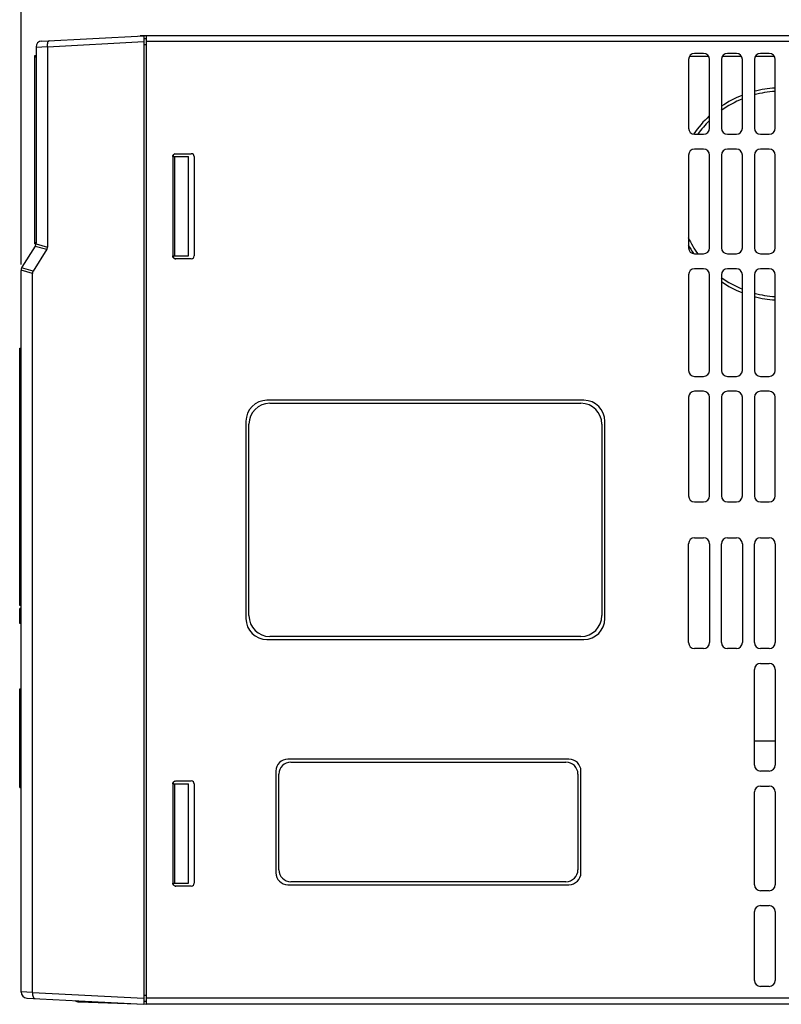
# Model space of a CAD drawing. Extents: x -1 to 1437, y 34 to 468.
# Tile 32 of 34: x 1179 to 1306, y 182 to 347. Entities that reach past the tile are written whole.
import ezdxf

# ---------------------------------------------------------------- set-up
doc = ezdxf.new("R2010")
doc.units = 0
doc.header["$LTSCALE"] = 23.1
doc.header["$MEASUREMENT"] = 0
doc.layers.get('0').update_dxf_attribs({"linetype": 'CONTINUOUS'})
doc.layers.add('DIM', color=5, linetype='CONTINUOUS', lineweight=0)
doc.styles.get("Standard").update_dxf_attribs({"font": 'txt', "width": 0.7})
doc.dimstyles.get("Standard").update_dxf_attribs({"dimtxt": 2.5, "dimasz": 1.5, "dimexe": 0.18, "dimexo": 0.0625, "dimgap": 0.09, "dimtad": 1, "dimdsep": 46, "dimtxsty": 'Standard', "dimblk": '_FILLED', "dimblk1": '_FILLED', "dimblk2": '_FILLED', "dimcen": 0.09, "dimadec": 0, "dimazin": 0, "dimtol": 1, "dimtp": 0.01, "dimtm": 0.01, "dimtfac": 1, "dimtofl": 0, "dimtmove": 0, "dimatfit": 3, "dimldrblk": '_FILLED', "dimfxl": 0, "dimtolj": 1, "dimarcsym": 0})

# ---------------------------------------------------------------- blocks, each defined once
blk = doc.blocks.new('_FILLED')
at = {"color": 0, "linetype": 'ByBlock'}
blk.add_solid([(0, 0), (-1, 0.2), (-1, -0.2)], dxfattribs=at)
blk = doc.blocks.new('*D95')
at = {"layer": 'DIM', "color": 0, "lineweight": -2}
for p, q in [((1178.88, 305.62), (1178.88, 370.13)), ((1369.98, 369.13), (1181.88, 369.13)), ((1372.98, 344.91), (1372.98, 370.13))]:
    blk.add_line(p, q, dxfattribs=at)
at = {"layer": 'DIM', "color": 0, "lineweight": -2, "xscale": 3, "yscale": 3, "zscale": 3, "rotation": 180}
blk.add_blockref('_FILLED', (1178.88, 369.13), dxfattribs=at)
at = {"layer": 'DIM', "color": 0, "lineweight": -2, "xscale": 3, "yscale": 3, "zscale": 3}
blk.add_blockref('_FILLED', (1372.98, 369.13), dxfattribs=at)
at = {"layer": 'DIM', "color": 0, "insert": (1275.93, 370.88), "char_height": 2.5, "attachment_point": 5}
blk.add_mtext('\\A1;194', dxfattribs=at)

msp = doc.modelspace()

# ---------------------------------------------------------------- linework, layer by layer
at = {"color": 7, "linetype": 'Continuous'}
for p, q in [((1182.33, 342.99), (1199.38, 343.88)), ((1183.28, 342.04), (1199.38, 342.88)), ((1198.78, 343.91), (1199.88, 343.91)), ((1199.38, 343.88), (1199.38, 181.93)), ((1199.38, 343.41), (1199.88, 343.41)), ((1199.88, 343.91), (1372.98, 343.91)), ((1199.88, 181.91), (1199.88, 343.91)), ((1372.98, 342.91), (1199.88, 342.91)), ((1181.38, 341.97), (1183.28, 342.07)), ((1181.38, 341.99), (1181.38, 309.19)), ((1183.28, 342.04), (1183.28, 308.53)), ((1199.38, 342.41), (1199.88, 342.41)), ((1292.98, 340.91), (1291.48, 340.91)), ((1298.48, 340.91), (1296.98, 340.91)), ((1303.98, 340.91), (1302.48, 340.91)), ((1181.21, 309.07), (1181.21, 340.57)), ((1181.21, 340.57), (1181.38, 340.57)), ((1181.21, 340.37), (1181.38, 340.37)), ((1290.48, 339.91), (1290.48, 328.41)), ((1293.83, 340.41), (1290.64, 340.41)), ((1293.98, 328.41), (1293.98, 339.91)), ((1295.98, 339.91), (1295.98, 328.41)), ((1299.33, 340.41), (1296.14, 340.41)), ((1299.48, 328.41), (1299.48, 339.91)), ((1301.48, 339.91), (1301.48, 328.41)), ((1304.83, 340.41), (1301.64, 340.41)), ((1304.98, 328.41), (1304.98, 339.91)), ((1291.48, 327.41), (1292.98, 327.41)), ((1296.98, 327.41), (1298.48, 327.41)), ((1302.48, 327.41), (1303.98, 327.41)), ((1292.98, 324.91), (1291.48, 324.91)), ((1298.48, 324.91), (1296.98, 324.91)), ((1303.98, 324.91), (1302.48, 324.91)), ((1204.24, 323.65), (1204.24, 307.06)), ((1204.24, 323.65), (1204.28, 323.65)), ((1204.28, 323.65), (1204.28, 307.06)), ((1204.28, 323.65), (1206.88, 323.65)), ((1204.58, 307.06), (1204.58, 323.65)), ((1204.74, 324.15), (1207.33, 324.15)), ((1206.88, 307.06), (1206.88, 323.65)), ((1207.83, 323.65), (1207.83, 307.06)), ((1290.48, 323.91), (1290.48, 308.41)), ((1293.98, 308.41), (1293.98, 323.91)), ((1295.98, 323.91), (1295.98, 308.41)), ((1299.48, 308.41), (1299.48, 323.91)), ((1301.48, 323.91), (1301.48, 308.41)), ((1304.98, 308.41), (1304.98, 323.91)), ((1181.23, 308.66), (1179.03, 305.15)), ((1183.17, 308.17), (1180.88, 304.5)), ((1181.21, 309.27), (1181.38, 309.27)), ((1181.21, 309.07), (1181.37, 309.07)), ((1181.26, 308.71), (1183.17, 308.17)), ((1181.38, 309.08), (1183.28, 308.53)), ((1204.28, 307.06), (1204.24, 307.06)), ((1204.28, 307.06), (1206.88, 307.06)), ((1207.33, 306.56), (1204.74, 306.56)), ((1291.48, 307.41), (1292.98, 307.41)), ((1296.98, 307.41), (1298.48, 307.41)), ((1302.48, 307.41), (1303.98, 307.41)), ((1180.78, 304.14), (1178.88, 304.68)), ((1178.88, 183.96), (1178.88, 304.62)), ((1180.88, 304.5), (1178.98, 305.05)), ((1292.98, 304.91), (1291.48, 304.91)), ((1298.48, 304.91), (1296.98, 304.91)), ((1303.98, 304.91), (1302.48, 304.91)), ((1180.78, 183.91), (1180.78, 304.14)), ((1290.48, 303.91), (1290.48, 287.91)), ((1293.98, 287.91), (1293.98, 303.91)), ((1295.98, 303.91), (1295.98, 287.91)), ((1299.48, 287.91), (1299.48, 303.91)), ((1301.48, 303.91), (1301.48, 287.91)), ((1304.98, 287.91), (1304.98, 303.91)), ((1178.65, 253.17), (1178.65, 291.64)), ((1178.65, 291.64), (1178.88, 291.64)), ((1178.65, 291.63), (1178.88, 291.63)), ((1178.65, 291.24), (1178.88, 291.24)), ((1178.65, 288.26), (1178.88, 288.26)), ((1291.48, 286.91), (1292.98, 286.91)), ((1296.98, 286.91), (1298.48, 286.91)), ((1302.48, 286.91), (1303.98, 286.91)), ((1290.48, 283.41), (1290.48, 266.91)), ((1292.98, 284.41), (1291.48, 284.41)), ((1293.98, 266.91), (1293.98, 283.41)), ((1295.98, 283.41), (1295.98, 266.91)), ((1298.48, 284.41), (1296.98, 284.41)), ((1299.48, 266.91), (1299.48, 283.41)), ((1301.48, 283.41), (1301.48, 266.91)), ((1303.98, 284.41), (1302.48, 284.41)), ((1304.98, 266.91), (1304.98, 283.41)), ((1272.98, 282.91), (1219.98, 282.91)), ((1220.48, 282.41), (1272.48, 282.41)), ((1216.48, 279.41), (1216.48, 246.41)), ((1216.98, 246.91), (1216.98, 278.91)), ((1275.98, 278.91), (1275.98, 246.91)), ((1276.48, 246.41), (1276.48, 279.41)), ((1291.48, 265.91), (1292.98, 265.91)), ((1296.98, 265.91), (1298.48, 265.91)), ((1302.48, 265.91), (1303.98, 265.91)), ((1290.48, 242.41), (1290.48, 258.91)), ((1291.48, 259.91), (1292.98, 259.91)), ((1293.98, 258.91), (1293.98, 242.41)), ((1295.98, 242.41), (1295.98, 258.91)), ((1296.98, 259.91), (1298.48, 259.91)), ((1299.48, 258.91), (1299.48, 242.41)), ((1301.48, 242.41), (1301.48, 258.91)), ((1302.48, 259.91), (1303.98, 259.91)), ((1304.98, 258.91), (1304.98, 242.41)), ((1178.65, 256.56), (1178.88, 256.56)), ((1178.65, 253.58), (1178.88, 253.58)), ((1178.65, 253.19), (1178.88, 253.19)), ((1178.65, 253.17), (1178.88, 253.17)), ((1178.68, 248.58), (1178.68, 253.17)), ((1178.88, 253.08), (1178.68, 253.08)), ((1178.88, 252.89), (1178.68, 252.89)), ((1178.88, 252.64), (1178.68, 252.64)), ((1178.88, 252.39), (1178.68, 252.39)), ((1178.88, 252.14), (1178.68, 252.14)), ((1178.88, 251.95), (1178.68, 251.95)), ((1178.88, 251.83), (1178.68, 251.83)), ((1178.88, 251.76), (1178.68, 251.76)), ((1178.88, 251.39), (1178.68, 251.39)), ((1178.88, 250.89), (1178.68, 250.89)), ((1178.88, 250.7), (1178.68, 250.7)), ((1178.88, 250.64), (1178.68, 250.64)), ((1178.88, 250.39), (1178.68, 250.39)), ((1178.88, 250.14), (1178.68, 250.14)), ((1178.88, 249.89), (1178.68, 249.89)), ((1178.88, 249.58), (1178.68, 249.58)), ((1178.88, 249.26), (1178.68, 249.26)), ((1178.88, 249.01), (1178.68, 249.01)), ((1178.88, 248.83), (1178.68, 248.83)), ((1178.88, 248.76), (1178.68, 248.76)), ((1178.88, 248.7), (1178.68, 248.7)), ((1178.88, 248.58), (1178.68, 248.58)), ((1178.88, 248.08), (1178.68, 248.08)), ((1178.68, 245.58), (1178.68, 248.08)), ((1178.88, 247.7), (1178.68, 247.7)), ((1178.88, 245.95), (1178.68, 245.95)), ((1178.88, 245.58), (1178.68, 245.58)), ((1219.98, 242.91), (1272.98, 242.91)), ((1272.48, 243.41), (1220.48, 243.41)), ((1292.98, 241.41), (1291.48, 241.41)), ((1298.48, 241.41), (1296.98, 241.41)), ((1303.98, 241.41), (1302.48, 241.41)), ((1302.48, 238.91), (1303.98, 238.91)), ((1301.48, 221.91), (1301.48, 237.91)), ((1304.98, 237.91), (1304.98, 221.91)), ((1178.65, 218.17), (1178.65, 234.64)), ((1178.65, 234.64), (1178.88, 234.64)), ((1178.65, 234.63), (1178.88, 234.63)), ((1178.65, 234.24), (1178.88, 234.24)), ((1178.65, 231.26), (1178.88, 231.26)), ((1304.98, 225.91), (1301.48, 225.91)), ((1270.48, 222.91), (1223.48, 222.91)), ((1223.98, 222.41), (1269.98, 222.41)), ((1178.65, 221.56), (1178.88, 221.56)), ((1221.48, 220.91), (1221.48, 203.91)), ((1272.48, 203.91), (1272.48, 220.91)), ((1303.98, 220.91), (1302.48, 220.91)), ((1204.74, 219.25), (1207.33, 219.25)), ((1221.98, 204.41), (1221.98, 220.41)), ((1271.98, 220.41), (1271.98, 204.41)), ((1178.65, 218.58), (1178.88, 218.58)), ((1178.65, 218.19), (1178.88, 218.19)), ((1178.65, 218.17), (1178.88, 218.17)), ((1204.24, 218.75), (1204.24, 202.16)), ((1204.24, 218.75), (1204.28, 218.75)), ((1204.28, 218.75), (1204.28, 202.16)), ((1204.28, 218.75), (1206.88, 218.75)), ((1204.58, 202.16), (1204.58, 218.75)), ((1206.88, 202.16), (1206.88, 218.75)), ((1207.83, 218.75), (1207.83, 202.16)), ((1301.48, 201.91), (1301.48, 217.41)), ((1302.48, 218.41), (1303.98, 218.41)), ((1304.98, 217.41), (1304.98, 201.91)), ((1204.28, 202.16), (1204.24, 202.16)), ((1204.28, 202.16), (1206.88, 202.16)), ((1207.33, 201.66), (1204.74, 201.66)), ((1223.48, 201.91), (1270.48, 201.91)), ((1269.98, 202.41), (1223.98, 202.41)), ((1303.98, 200.91), (1302.48, 200.91)), ((1302.48, 198.41), (1303.98, 198.41)), ((1301.48, 185.91), (1301.48, 197.41)), ((1304.98, 197.41), (1304.98, 185.91)), ((1303.98, 184.91), (1302.48, 184.91)), ((1180.78, 183.87), (1178.88, 183.97)), ((1179.83, 182.96), (1199.38, 181.93)), ((1180.78, 183.91), (1199.38, 182.93)), ((1199.38, 183.41), (1199.88, 183.41)), ((1372.98, 182.91), (1199.88, 182.91)), ((1188.55, 182.3), (1199.88, 181.91)), ((1199.38, 182.41), (1199.88, 182.41)), ((1372.98, 181.91), (1199.88, 181.91))]:
    msp.add_line(p, q, dxfattribs=at)
for centre, radius, start, end in [((1182.38, 341.99), 1, 93, 180), ((1291.48, 339.91), 1, 90, 180), ((1292.98, 339.91), 1, 0, 90), ((1296.98, 339.91), 1, 90, 180), ((1298.48, 339.91), 1, 0, 90), ((1302.48, 339.91), 1, 90, 180), ((1303.98, 339.91), 1, 0, 90), ((1305.98, 317.41), 17.75, 93.2499, 104.7548), ((1305.98, 317.41), 17.18, 93.3813, 105.2533), ((1305.98, 317.41), 17.18, 112.2416, 125.7107), ((1305.98, 317.41), 17.75, 111.5118, 124.3286), ((1305.98, 317.41), 17.75, 132.6962, 145.5664), ((1305.98, 317.41), 17.18, 134.3643, 144.2894), ((1291.48, 328.41), 1, 180, 270), ((1292.98, 328.41), 1, 270, 0), ((1296.98, 328.41), 1, 180, 270), ((1298.48, 328.41), 1, 270, 0), ((1302.48, 328.41), 1, 180, 270), ((1303.98, 328.41), 1, 270, 0), ((1291.48, 323.91), 1, 90, 180), ((1292.98, 323.91), 1, 0, 90), ((1296.98, 323.91), 1, 90, 180), ((1298.48, 323.91), 1, 0, 90), ((1302.48, 323.91), 1, 90, 180), ((1303.98, 323.91), 1, 0, 90), ((1207.33, 323.65), 0.5, 0, 90), ((1305.98, 317.41), 17.18, 205.1332, 215.7103), ((1180.38, 309.19), 1, 327.9946, 0), ((1305.98, 317.41), 17.75, 208.6664, 214.1862), ((1291.48, 308.41), 1, 180, 270), ((1292.98, 308.41), 1, 270, 0), ((1296.98, 308.41), 1, 180, 270), ((1298.48, 308.41), 1, 270, 0), ((1302.48, 308.41), 1, 180, 270), ((1303.98, 308.41), 1, 270, 0), ((1207.33, 307.06), 0.5, 270, 0), ((1179.88, 304.62), 1, 147.9946, 180), ((1291.48, 303.91), 1, 90, 180), ((1292.98, 303.91), 1, 0, 90), ((1296.98, 303.91), 1, 90, 180), ((1298.48, 303.91), 1, 0, 90), ((1302.48, 303.91), 1, 90, 180), ((1303.98, 303.91), 1, 0, 90), ((1305.98, 317.41), 17.18, 234.2889, 247.7586), ((1305.98, 317.41), 17.75, 235.6713, 248.4882), ((1305.98, 317.41), 17.18, 254.7471, 266.6194), ((1305.98, 317.41), 17.75, 255.2452, 266.7502), ((1291.48, 287.91), 1, 180, 270), ((1292.98, 287.91), 1, 270, 0), ((1296.98, 287.91), 1, 180, 270), ((1298.48, 287.91), 1, 270, 0), ((1302.48, 287.91), 1, 180, 270), ((1303.98, 287.91), 1, 270, 0), ((1291.48, 283.41), 1, 90, 180), ((1292.98, 283.41), 1, 0, 90), ((1296.98, 283.41), 1, 90, 180), ((1298.48, 283.41), 1, 0, 90), ((1302.48, 283.41), 1, 90, 180), ((1303.98, 283.41), 1, 0, 90), ((1219.98, 279.41), 3.5, 90, 180), ((1220.48, 278.91), 3.5, 90, 180), ((1272.48, 278.91), 3.5, 0, 90), ((1272.98, 279.41), 3.5, 0, 90), ((1291.48, 266.91), 1, 180, 270), ((1292.98, 266.91), 1, 270, 0), ((1296.98, 266.91), 1, 180, 270), ((1298.48, 266.91), 1, 270, 0), ((1302.48, 266.91), 1, 180, 270), ((1303.98, 266.91), 1, 270, 0), ((1291.48, 258.91), 1, 90, 180), ((1292.98, 258.91), 1, 0, 90), ((1296.98, 258.91), 1, 90, 180), ((1298.48, 258.91), 1, 0, 90), ((1302.48, 258.91), 1, 90, 180), ((1303.98, 258.91), 1, 0, 90), ((1219.98, 246.41), 3.5, 180, 270), ((1220.48, 246.91), 3.5, 180, 270), ((1272.48, 246.91), 3.5, 270, 0), ((1272.98, 246.41), 3.5, 270, 0), ((1291.48, 242.41), 1, 180, 270), ((1292.98, 242.41), 1, 270, 0), ((1296.98, 242.41), 1, 180, 270), ((1298.48, 242.41), 1, 270, 0), ((1302.48, 242.41), 1, 180, 270), ((1303.98, 242.41), 1, 270, 0), ((1302.48, 237.91), 1, 90, 180), ((1303.98, 237.91), 1, 0, 90), ((1223.48, 220.91), 2, 90, 180), ((1223.98, 220.41), 2, 90, 180), ((1269.98, 220.41), 2, 0, 90), ((1270.48, 220.91), 2, 0, 90), ((1302.48, 221.91), 1, 180, 270), ((1303.98, 221.91), 1, 270, 0), ((1207.33, 218.75), 0.5, 0, 90), ((1302.48, 217.41), 1, 90, 180), ((1303.98, 217.41), 1, 0, 90), ((1223.98, 204.41), 2, 180, 270), ((1269.98, 204.41), 2, 270, 0), ((1223.48, 203.91), 2, 180, 270), ((1270.48, 203.91), 2, 270, 0), ((1207.33, 202.16), 0.5, 270, 0), ((1302.48, 201.91), 1, 180, 270), ((1303.98, 201.91), 1, 270, 0), ((1302.48, 197.41), 1, 90, 180), ((1303.98, 197.41), 1, 0, 90), ((1302.48, 185.91), 1, 180, 270), ((1303.98, 185.91), 1, 270, 0), ((1179.88, 183.96), 1, 179.1754, 267), ((1188.58, 183.3), 1, 230.6539, 268)]:
    msp.add_arc(centre, radius, start, end, dxfattribs=at)
for points, start_tangent, end_tangent in [([(1183.28, 342.07), (1183.3, 342.46), (1183.38, 342.78), (1183.52, 342.98), (1183.68, 343.06)], (-0.035246, 0.999379), (0.99863, 0.052336)), ([(1183.28, 342.07), (1183.28, 342.05), (1183.28, 342.04)], (0.035246, -0.999379), (-0.043996, -0.999032)), ([(1204.24, 323.72), (1204.27, 323.85), (1204.38, 324.01), (1204.54, 324.12), (1204.74, 324.15)], (0.136559, 0.990632), (1, 0)), ([(1204.24, 323.65), (1204.24, 323.72)], (0, 1), (0.136559, 0.990632)), ([(1204.29, 323.71), (1204.28, 323.65)], (-0.118107, -0.993001), (0, -1)), ([(1204.59, 324.12), (1204.43, 324.01), (1204.32, 323.85), (1204.29, 323.71)], (-0.923962, -0.382484), (-0.118107, -0.993001)), ([(1183.28, 308.53), (1183.25, 308.34), (1183.17, 308.17)], (0, -1), (-0.529999, -0.847998)), ([(1204.24, 306.99), (1204.24, 307.06)], (-0.136559, 0.990632), (0, 1)), ([(1204.74, 306.56), (1204.54, 306.6), (1204.38, 306.71), (1204.27, 306.87), (1204.24, 306.99)], (-1, 0), (-0.136559, 0.990632)), ([(1204.28, 307.06), (1204.29, 307)], (0, -1), (0.118107, -0.993001)), ([(1204.29, 307), (1204.32, 306.87), (1204.43, 306.71), (1204.59, 306.6), (1204.74, 306.56)], (0.118107, -0.993001), (0.995686, -0.092783)), ([(1180.88, 304.5), (1180.8, 304.33), (1180.78, 304.14)], (-0.529999, -0.847998), (0, -1)), ([(1204.24, 218.82), (1204.27, 218.95), (1204.38, 219.11), (1204.54, 219.22), (1204.74, 219.25)], (0.136559, 0.990632), (1, 0)), ([(1204.59, 219.22), (1204.43, 219.11), (1204.32, 218.95), (1204.29, 218.81)], (-0.923962, -0.382484), (-0.118107, -0.993001)), ([(1204.24, 218.75), (1204.24, 218.82)], (0, 1), (0.136559, 0.990632)), ([(1204.29, 218.81), (1204.28, 218.75)], (-0.118107, -0.993001), (0, -1)), ([(1204.24, 202.09), (1204.24, 202.16)], (-0.136559, 0.990632), (0, 1)), ([(1204.74, 201.66), (1204.54, 201.7), (1204.38, 201.81), (1204.27, 201.97), (1204.24, 202.09)], (-1, 0), (-0.136559, 0.990632)), ([(1204.28, 202.16), (1204.29, 202.1)], (0, -1), (0.118107, -0.993001)), ([(1204.29, 202.1), (1204.32, 201.97), (1204.43, 201.81), (1204.59, 201.7), (1204.74, 201.66)], (0.118107, -0.993001), (0.995686, -0.092783)), ([(1180.78, 183.87), (1180.8, 183.49), (1180.88, 183.17), (1181.02, 182.96), (1181.18, 182.89)], (-0.035246, -0.999379), (0.99863, -0.052336)), ([(1180.78, 183.87), (1180.78, 183.9), (1180.78, 183.91)], (0.035246, 0.999379), (-0.043996, 0.999032))]:
    msp.add_spline(points, degree=3, dxfattribs=dict(at, start_tangent=start_tangent, end_tangent=end_tangent))

# ---------------------------------------------------------------- dimensions: what is measured, and where the dimension line sits
at = {"layer": 'DIM', "color": 7}
dim = msp.add_linear_dim(base=(1178.88, 369.13), p1=(1372.98, 343.91), p2=(1178.88, 304.62), text='194', dimstyle='Standard', override={"dimasz": 3, "dimexe": 1, "dimexo": 1, "dimgap": 0.5, "dimdec": 1, "dimzin": 0, "dimcen": 3, "dimtol": 0, "dimtdec": 1, "dimtmove": 1, "dimtzin": 0}, dxfattribs=at)
dim.commit()
dim.dimension.update_dxf_attribs({"geometry": '*D95', "text_midpoint": (1275.93, 370.88)})

doc.saveas('drawing.dxf')
